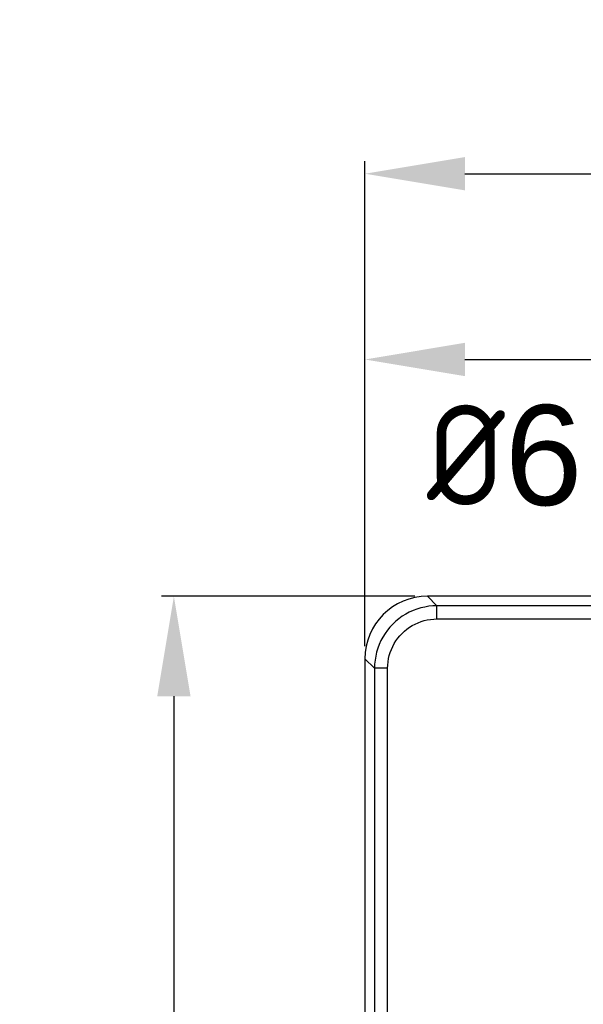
# Model space of a CAD drawing. Extents: x 12123 to 12493, y -1513 to -1171.
# Tile 16 of 33: x 12123 to 12168, y -1253 to -1174. Entities that reach past the tile are written whole.
import ezdxf

# ---------------------------------------------------------------- set-up
doc = ezdxf.new("R2010")
doc.units = 0
doc.layers.get('DEFPOINTS').update_dxf_attribs({"color": 8, "linetype": 'CONTINUOUS'})
doc.layers.add('2', color=2, linetype='CONTINUOUS')
doc.styles.add('DIMEMSIONS', font='isocp.shx', dxfattribs={"bigfont": 'chineset.shx'})
doc.styles.get("Standard").update_dxf_attribs({"font": 'ARIAL.TTF'})
doc.dimstyles.new('ISO-25', dxfattribs={"dimtxt": 8, "dimasz": 8, "dimexe": 1, "dimexo": 1, "dimgap": 3, "dimtad": 1, "dimtxsty": 'STANDARD', "dimcen": 0, "dimclrd": 256, "dimclre": 256, "dimclrt": 2, "dimazin": 3, "dimtfac": 1, "dimtmove": 0, "dimatfit": 3})

# ---------------------------------------------------------------- blocks, each defined once
blk = doc.blocks.new('*D173')
at = {"layer": '2', "color": 7}
for p, q in [((12150.799, -1223.87), (12150.799, -1185.087)), ((12225.799, -1223.87), (12225.799, -1185.087)), ((12158.799, -1186.087), (12217.799, -1186.087))]:
    blk.add_line(p, q, dxfattribs=at)
for points in [[(12158.799, -1184.753), (12158.799, -1187.42), (12150.799, -1186.087)], [(12217.799, -1184.753), (12217.799, -1187.42), (12225.799, -1186.087)]]:
    blk.add_solid(points, dxfattribs=at)
at = {"layer": 'DEFPOINTS', "color": 0}
for p in [(12225.799, -1186.087), (12150.799, -1224.87), (12225.799, -1224.87)]:
    blk.add_point(p, dxfattribs=at)
at = {"layer": '2', "color": 7, "insert": (12188.299, -1179.018), "char_height": 8, "attachment_point": 5}
blk.add_mtext('75', dxfattribs=at)
blk = doc.blocks.new('*D174')
at = {"layer": '2', "color": 7}
for p, q in [((12150.799, -1223.87), (12150.799, -1199.94)), ((12219.799, -1220.618), (12219.799, -1199.94)), ((12158.799, -1200.94), (12211.799, -1200.94))]:
    blk.add_line(p, q, dxfattribs=at)
for points in [[(12158.799, -1199.606), (12158.799, -1202.273), (12150.799, -1200.94)], [(12211.799, -1199.606), (12211.799, -1202.273), (12219.799, -1200.94)]]:
    blk.add_solid(points, dxfattribs=at)
at = {"layer": 'DEFPOINTS', "color": 0}
for p in [(12219.799, -1200.94), (12219.799, -1221.618), (12150.799, -1224.87)]:
    blk.add_point(p, dxfattribs=at)
at = {"layer": '2', "color": 7, "insert": (12185.299, -1193.855), "char_height": 8, "attachment_point": 5}
blk.add_mtext('69', dxfattribs=at)
blk = doc.blocks.new('*D175')
at = {"layer": '2', "color": 7}
for p, q in [((12154.792, -1219.876), (12134.513, -1219.876)), ((12135.513, -1227.876), (12135.513, -1381.876)), ((12168.599, -1389.876), (12134.513, -1389.876))]:
    blk.add_line(p, q, dxfattribs=at)
for points in [[(12134.179, -1227.876), (12136.846, -1227.876), (12135.513, -1219.876)], [(12134.179, -1381.876), (12136.846, -1381.876), (12135.513, -1389.876)]]:
    blk.add_solid(points, dxfattribs=at)
at = {"layer": 'DEFPOINTS', "color": 0}
for p in [(12155.792, -1219.876), (12135.513, -1389.876), (12169.599, -1389.876)]:
    blk.add_point(p, dxfattribs=at)
at = {"layer": '2', "color": 7, "insert": (12128.428, -1304.876), "char_height": 8, "attachment_point": 5, "rotation": 90}
blk.add_mtext('170', dxfattribs=at)

msp = doc.modelspace()

# ---------------------------------------------------------------- linework, layer by layer
at = {"layer": '2', "color": 7}
for p, q in [((12155.792, -1219.876), (12156.552, -1220.636)), ((12220.806, -1219.876), (12155.792, -1219.876)), ((12183.299, -1220.636), (12156.552, -1220.636)), ((12156.552, -1221.689), (12156.552, -1220.636)), ((12156.552, -1221.689), (12183.299, -1221.689)), ((12150.799, -1224.87), (12151.559, -1225.63)), ((12150.799, -1224.87), (12150.799, -1374.883)), ((12152.611, -1225.63), (12151.559, -1225.63)), ((12151.559, -1225.63), (12151.559, -1374.123)), ((12152.611, -1374.123), (12152.611, -1225.63))]:
    msp.add_line(p, q, dxfattribs=at)
at = {"layer": '2', "color": 7, "flags": 128}
for points in [[(12156.552, -1220.636), (12156.226, -1220.647), (12155.901, -1220.679), (12155.579, -1220.733), (12155.261, -1220.807), (12154.948, -1220.902), (12154.642, -1221.017), (12154.345, -1221.152), (12154.057, -1221.305), (12153.779, -1221.478), (12153.514, -1221.668), (12153.261, -1221.875), (12153.022, -1222.099), (12152.799, -1222.337), (12152.592, -1222.59), (12152.401, -1222.855), (12152.229, -1223.133), (12152.075, -1223.421), (12151.94, -1223.718), (12151.825, -1224.024), (12151.73, -1224.336), (12151.656, -1224.654), (12151.602, -1224.976), (12151.57, -1225.302), (12151.559, -1225.63)], [(12152.611, -1225.63), (12152.62, -1225.371), (12152.645, -1225.114), (12152.687, -1224.859), (12152.746, -1224.608), (12152.821, -1224.362), (12152.911, -1224.12), (12153.018, -1223.885), (12153.139, -1223.658), (12153.275, -1223.439), (12153.426, -1223.229), (12153.589, -1223.03), (12153.765, -1222.842), (12153.954, -1222.666), (12154.153, -1222.502), (12154.363, -1222.352), (12154.582, -1222.216), (12154.809, -1222.095), (12155.044, -1221.988), (12155.286, -1221.897), (12155.532, -1221.823), (12155.783, -1221.764), (12156.038, -1221.722), (12156.294, -1221.697), (12156.552, -1221.689)]]:
    msp.add_lwpolyline(points, dxfattribs=at)
at = {"layer": '2', "color": 7}
msp.add_ellipse((12155.806, -1224.883), major_axis=(-3.545, 3.545), ratio=0.997265, start_param=5.499157, end_param=7.067214, dxfattribs=at)

# ---------------------------------------------------------------- texts
at = {"layer": '2', "color": 7, "insert": (12168.197, -1212.698), "char_height": 6, "attachment_point": 9, "style": 'DIMEMSIONS'}
msp.add_mtext('{\\H1.3333x;%%C\\fArial|b0|i0|c238|p34;6}', dxfattribs=at)

# ---------------------------------------------------------------- dimensions: what is measured, and where the dimension line sits
at = {"layer": '2', "color": 7}
dim = msp.add_linear_dim(base=(12225.799, -1186.087), p1=(12150.799, -1224.87), p2=(12225.799, -1224.87), dimstyle='ISO-25', override={"dimclrd": 7, "dimclre": 7, "dimclrt": 7}, dxfattribs=at)
dim.commit()
dim.dimension.update_dxf_attribs({"geometry": '*D173', "text_midpoint": (12188.299, -1186.087), "dimtype": 160})
dim = msp.add_linear_dim(base=(12219.799, -1200.94), p1=(12150.799, -1224.87), p2=(12219.799, -1221.618), dimstyle='ISO-25', override={"dimclrd": 7, "dimclre": 7, "dimclrt": 7}, dxfattribs=at)
dim.commit()
dim.dimension.update_dxf_attribs({"geometry": '*D174', "text_midpoint": (12185.299, -1193.855)})
dim = msp.add_linear_dim(base=(12135.513, -1389.876), p1=(12155.792, -1219.876), p2=(12169.599, -1389.876), angle=90, dimstyle='ISO-25', override={"dimclrd": 7, "dimclre": 7, "dimclrt": 7}, dxfattribs=at)
dim.commit()
dim.dimension.update_dxf_attribs({"geometry": '*D175', "text_midpoint": (12128.428, -1304.876)})

doc.saveas('drawing.dxf')
